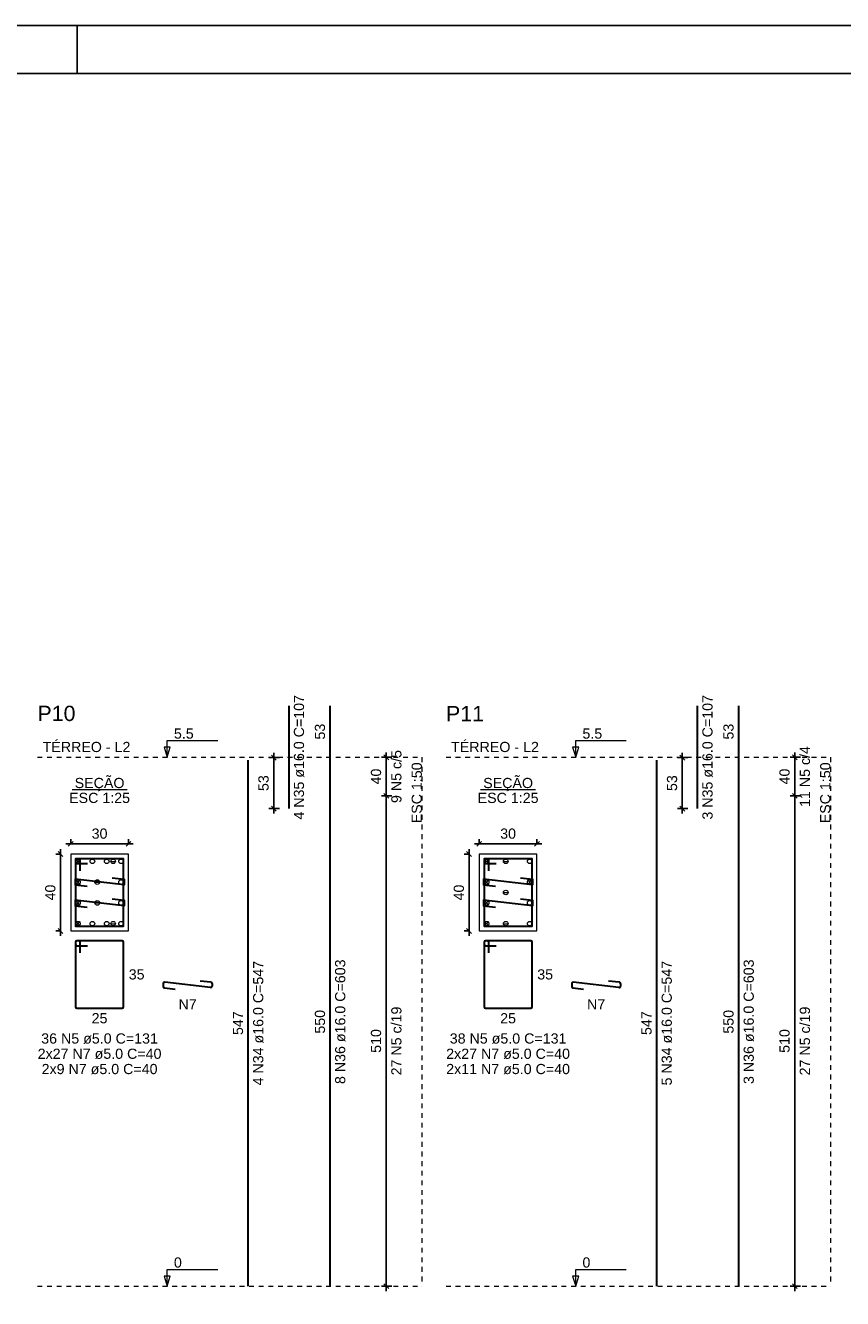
# Model space of a CAD drawing. Header units: millimetres. Extents: x 10 to 1250, y -62 to 528.
# Tile 136 of 256: x 244 to 261, y 166 to 193. Entities that reach past the tile are written whole.
import ezdxf

# ---------------------------------------------------------------- set-up
doc = ezdxf.new("R2010")
doc.units = ezdxf.units.MM
doc.header["$LTSCALE"] = 0.05
doc.linetypes.add('DOT', pattern=[6.35, 0, -6.35])
for name, color, linetype, lineweight in [('Descrição da armadura', 7, 'Continuous', 5), ('DT-Barras na forma', 2, 'Continuous', 30), ('DT-Barras no corte', 5, 'Continuous', 5), ('DT-Barras rebatidas', 2, 'Continuous', 30), ('DT-Cotas', 9, 'Continuous', 5), ('DT-Forma', 5, 'Continuous', 5), ('DT-Pontilhado', 9, 'DOT', 5), ('DT-Textos', 7, 'Continuous', 5), ('DT-Título', 3, 'Continuous', 20), ('Textos armaduras', 7, 'Continuous', 5)]:
    doc.layers.add(name, color=color, linetype=linetype, lineweight=lineweight)
doc.layers.add('FOLHA_PADRÃO', color=7, linetype='Continuous')
doc.styles.add('Arial', font='arial.ttf')
doc.styles.get("Standard").update_dxf_attribs({"font": 'arial.ttf'})
doc.dimstyles.new('UM_25.000000', dxfattribs={"dimtxt": 0.18, "dimasz": 0.1, "dimexe": 0.1, "dimexo": 0.2, "dimgap": 0, "dimtad": 1, "dimtih": 1, "dimtoh": 1, "dimdec": 1, "dimlfac": 25, "dimzin": 0, "dimdsep": 46, "dimtxsty": 'Standard', "dimcen": 0.09, "dimdle": 0.1, "dimadec": 1, "dimazin": 2, "dimtfac": 1, "dimtdec": 4, "dimtofl": 0, "dimtmove": 0, "dimatfit": 3, "dimfxl": 1, "dimtolj": 1, "dimarcsym": 0})
doc.dimstyles.new('UM_50.000000', dxfattribs={"dimtxt": 0.18, "dimasz": 0.1, "dimexe": 0.1, "dimexo": 0.2, "dimgap": 0.1, "dimtad": 1, "dimdec": 1, "dimlfac": 50, "dimzin": 0, "dimdsep": 46, "dimtxsty": 'Standard', "dimblk": 'OBLIQUE', "dimcen": 0.09, "dimdle": 0.1, "dimadec": 1, "dimazin": 2, "dimtfac": 1, "dimtdec": 1, "dimtofl": 0, "dimtmove": 0, "dimatfit": 3, "dimldrblk": 'OBLIQUE', "dimfxl": 1, "dimtolj": 1, "dimarcsym": 1})

# ---------------------------------------------------------------- blocks, each defined once
blk = doc.blocks.new('A1EST. 1500')
at = {"layer": 'FOLHA_PADRÃO', "color": 1, "linetype": 'Continuous'}
for p, q in [((150.008, 59.4), (0, 59.4)), ((77.5, 59.4), (77.5, 58.4))]:
    blk.add_line(p, q, dxfattribs=at)
at = {"layer": 'FOLHA_PADRÃO', "color": 6, "linetype": 'Continuous'}
blk.add_lwpolyline([(149, 58.4), (149, 1), (1, 1), (1, 58.4), (149, 58.4)], dxfattribs=at)
blk = doc.blocks.new('_Oblique')
at = {"color": 0, "linetype": 'ByBlock', "lineweight": -2}
blk.add_line((-0.5, -0.5), (0.5, 0.5), dxfattribs=at)
blk = doc.blocks.new('*D1563')
at = {"layer": 'Defpoints', "color": 0, "transparency": 16777216}
for p in [(244.584, 175.352), (244.373, 173.752), (244.584, 173.752)]:
    blk.add_point(p, dxfattribs=at)
at = {"layer": 'DT-Cotas', "color": 0, "lineweight": -2, "transparency": 16777216}
for p, q in [((244.384, 175.352), (244.273, 175.352)), ((244.373, 175.452), (244.373, 173.652)), ((244.384, 173.752), (244.273, 173.752))]:
    blk.add_line(p, q, dxfattribs=at)
at = {"layer": 'DT-Cotas', "color": 0, "lineweight": -2, "transparency": 16777216, "xscale": 0.1, "yscale": 0.1, "zscale": 0.1}
for p, rotation in [((244.373, 175.352), 90), ((244.373, 173.752), 270)]:
    blk.add_blockref('_Oblique', p, dxfattribs=dict(at, rotation=rotation))
at = {"layer": 'DT-Cotas', "transparency": 16777216, "insert": (244.161, 174.552), "char_height": 0.2118, "attachment_point": 5, "rotation": 90, "style": 'Arial'}
blk.add_mtext('\\A1;40', dxfattribs=at)
blk = doc.blocks.new('*D1564')
at = {"layer": 'Defpoints', "color": 0, "transparency": 16777216}
for p in [(245.784, 175.564), (244.584, 175.352), (245.784, 175.352)]:
    blk.add_point(p, dxfattribs=at)
at = {"layer": 'DT-Cotas', "color": 0, "lineweight": -2, "transparency": 16777216}
for p, q in [((244.484, 175.564), (245.884, 175.564)), ((244.584, 175.552), (244.584, 175.664)), ((245.784, 175.552), (245.784, 175.664))]:
    blk.add_line(p, q, dxfattribs=at)
at = {"layer": 'DT-Cotas', "color": 0, "lineweight": -2, "transparency": 16777216, "xscale": 0.1, "yscale": 0.1, "zscale": 0.1, "rotation": 180}
blk.add_blockref('_Oblique', (244.584, 175.564), dxfattribs=at)
at = {"layer": 'DT-Cotas', "color": 0, "lineweight": -2, "transparency": 16777216, "xscale": 0.1, "yscale": 0.1, "zscale": 0.1}
blk.add_blockref('_Oblique', (245.784, 175.564), dxfattribs=at)
at = {"layer": 'DT-Cotas', "transparency": 16777216, "insert": (245.184, 175.776), "char_height": 0.2118, "attachment_point": 5, "rotation": 0.0057, "style": 'Arial'}
blk.add_mtext('\\A1;30', dxfattribs=at)
blk = doc.blocks.new('*D1565')
at = {"layer": 'Defpoints', "color": 0, "transparency": 16777216}
for p in [(248.805, 177.357), (249.122, 177.357), (249.122, 176.297)]:
    blk.add_point(p, dxfattribs=at)
at = {"layer": 'DT-Cotas', "color": 0, "lineweight": -2, "transparency": 16777216}
for p, q in [((248.805, 176.197), (248.805, 177.457)), ((248.922, 177.357), (248.705, 177.357)), ((248.922, 176.297), (248.705, 176.297))]:
    blk.add_line(p, q, dxfattribs=at)
at = {"layer": 'DT-Cotas', "color": 0, "lineweight": -2, "transparency": 16777216, "xscale": 0.1, "yscale": 0.1, "zscale": 0.1}
for p, rotation in [((248.805, 177.357), 90), ((248.805, 176.297), 270)]:
    blk.add_blockref('_Oblique', p, dxfattribs=dict(at, rotation=rotation))
at = {"layer": 'DT-Cotas', "transparency": 16777216, "insert": (248.593, 176.827), "char_height": 0.2118, "attachment_point": 5, "rotation": 90, "style": 'Arial'}
blk.add_mtext('\\A1;53', dxfattribs=at)
blk = doc.blocks.new('*D1566')
at = {"layer": 'Defpoints', "color": 0, "transparency": 16777216}
for p in [(251.145, 176.564), (251.462, 176.564), (251.462, 166.364)]:
    blk.add_point(p, dxfattribs=at)
at = {"layer": 'DT-Cotas', "color": 0, "lineweight": -2, "transparency": 16777216}
for p, q in [((251.145, 166.264), (251.145, 176.664)), ((251.262, 176.564), (251.045, 176.564)), ((251.262, 166.364), (251.045, 166.364))]:
    blk.add_line(p, q, dxfattribs=at)
at = {"layer": 'DT-Cotas', "color": 0, "lineweight": -2, "transparency": 16777216, "xscale": 0.1, "yscale": 0.1, "zscale": 0.1}
for p, rotation in [((251.145, 176.564), 90), ((251.145, 166.364), 270)]:
    blk.add_blockref('_Oblique', p, dxfattribs=dict(at, rotation=rotation))
blk = doc.blocks.new('*D1567')
at = {"layer": 'Defpoints', "color": 0, "transparency": 16777216}
for p in [(251.145, 177.364), (251.462, 177.364), (251.462, 176.564)]:
    blk.add_point(p, dxfattribs=at)
at = {"layer": 'DT-Cotas', "color": 0, "lineweight": -2, "transparency": 16777216}
for p, q in [((251.145, 176.464), (251.145, 177.464)), ((251.262, 177.364), (251.045, 177.364)), ((251.262, 176.564), (251.045, 176.564))]:
    blk.add_line(p, q, dxfattribs=at)
at = {"layer": 'DT-Cotas', "color": 0, "lineweight": -2, "transparency": 16777216, "xscale": 0.1, "yscale": 0.1, "zscale": 0.1}
for p, rotation in [((251.145, 177.364), 90), ((251.145, 176.564), 270)]:
    blk.add_blockref('_Oblique', p, dxfattribs=dict(at, rotation=rotation))
blk = doc.blocks.new('*D1568')
at = {"layer": 'Defpoints', "color": 0, "transparency": 16777216}
for p in [(251.145, 176.564), (251.462, 176.564), (251.462, 166.364)]:
    blk.add_point(p, dxfattribs=at)
at = {"layer": 'DT-Cotas', "color": 0, "lineweight": -2, "transparency": 16777216}
for p, q in [((251.145, 166.264), (251.145, 176.664)), ((251.262, 176.564), (251.045, 176.564)), ((251.262, 166.364), (251.045, 166.364))]:
    blk.add_line(p, q, dxfattribs=at)
at = {"layer": 'DT-Cotas', "color": 0, "lineweight": -2, "transparency": 16777216, "xscale": 0.1, "yscale": 0.1, "zscale": 0.1}
for p, rotation in [((251.145, 176.564), 90), ((251.145, 166.364), 270)]:
    blk.add_blockref('_Oblique', p, dxfattribs=dict(at, rotation=rotation))
blk = doc.blocks.new('*D1569')
at = {"layer": 'Defpoints', "color": 0, "transparency": 16777216}
for p in [(251.145, 177.364), (251.462, 177.364), (251.462, 176.564)]:
    blk.add_point(p, dxfattribs=at)
at = {"layer": 'DT-Cotas', "color": 0, "lineweight": -2, "transparency": 16777216}
for p, q in [((251.145, 176.464), (251.145, 177.464)), ((251.262, 177.364), (251.045, 177.364)), ((251.262, 176.564), (251.045, 176.564))]:
    blk.add_line(p, q, dxfattribs=at)
at = {"layer": 'DT-Cotas', "color": 0, "lineweight": -2, "transparency": 16777216, "xscale": 0.1, "yscale": 0.1, "zscale": 0.1}
for p, rotation in [((251.145, 177.364), 90), ((251.145, 176.564), 270)]:
    blk.add_blockref('_Oblique', p, dxfattribs=dict(at, rotation=rotation))
blk = doc.blocks.new('*D1570')
at = {"layer": 'Defpoints', "color": 0, "transparency": 16777216}
for p in [(253.076, 175.352), (252.864, 173.752), (253.076, 173.752)]:
    blk.add_point(p, dxfattribs=at)
at = {"layer": 'DT-Cotas', "color": 0, "lineweight": -2, "transparency": 16777216}
for p, q in [((252.876, 175.352), (252.764, 175.352)), ((252.864, 175.452), (252.864, 173.652)), ((252.876, 173.752), (252.764, 173.752))]:
    blk.add_line(p, q, dxfattribs=at)
at = {"layer": 'DT-Cotas', "color": 0, "lineweight": -2, "transparency": 16777216, "xscale": 0.1, "yscale": 0.1, "zscale": 0.1}
for p, rotation in [((252.864, 175.352), 90), ((252.864, 173.752), 270)]:
    blk.add_blockref('_Oblique', p, dxfattribs=dict(at, rotation=rotation))
at = {"layer": 'DT-Cotas', "transparency": 16777216, "insert": (252.653, 174.552), "char_height": 0.2118, "attachment_point": 5, "rotation": 90, "style": 'Arial'}
blk.add_mtext('\\A1;40', dxfattribs=at)
blk = doc.blocks.new('*D1571')
at = {"layer": 'Defpoints', "color": 0, "transparency": 16777216}
for p in [(254.276, 175.564), (253.076, 175.352), (254.276, 175.352)]:
    blk.add_point(p, dxfattribs=at)
at = {"layer": 'DT-Cotas', "color": 0, "lineweight": -2, "transparency": 16777216}
for p, q in [((252.976, 175.564), (254.376, 175.564)), ((253.076, 175.552), (253.076, 175.664)), ((254.276, 175.552), (254.276, 175.664))]:
    blk.add_line(p, q, dxfattribs=at)
at = {"layer": 'DT-Cotas', "color": 0, "lineweight": -2, "transparency": 16777216, "xscale": 0.1, "yscale": 0.1, "zscale": 0.1, "rotation": 180}
blk.add_blockref('_Oblique', (253.076, 175.564), dxfattribs=at)
at = {"layer": 'DT-Cotas', "color": 0, "lineweight": -2, "transparency": 16777216, "xscale": 0.1, "yscale": 0.1, "zscale": 0.1}
blk.add_blockref('_Oblique', (254.276, 175.564), dxfattribs=at)
at = {"layer": 'DT-Cotas', "transparency": 16777216, "insert": (253.676, 175.776), "char_height": 0.2118, "attachment_point": 5, "rotation": 0.0057, "style": 'Arial'}
blk.add_mtext('\\A1;30', dxfattribs=at)
blk = doc.blocks.new('*D1572')
at = {"layer": 'Defpoints', "color": 0, "transparency": 16777216}
for p in [(257.297, 177.357), (257.614, 177.357), (257.614, 176.297)]:
    blk.add_point(p, dxfattribs=at)
at = {"layer": 'DT-Cotas', "color": 0, "lineweight": -2, "transparency": 16777216}
for p, q in [((257.297, 176.197), (257.297, 177.457)), ((257.414, 177.357), (257.197, 177.357)), ((257.414, 176.297), (257.197, 176.297))]:
    blk.add_line(p, q, dxfattribs=at)
at = {"layer": 'DT-Cotas', "color": 0, "lineweight": -2, "transparency": 16777216, "xscale": 0.1, "yscale": 0.1, "zscale": 0.1}
for p, rotation in [((257.297, 177.357), 90), ((257.297, 176.297), 270)]:
    blk.add_blockref('_Oblique', p, dxfattribs=dict(at, rotation=rotation))
at = {"layer": 'DT-Cotas', "transparency": 16777216, "insert": (257.085, 176.827), "char_height": 0.2118, "attachment_point": 5, "rotation": 90, "style": 'Arial'}
blk.add_mtext('\\A1;53', dxfattribs=at)
blk = doc.blocks.new('*D1573')
at = {"layer": 'Defpoints', "color": 0, "transparency": 16777216}
for p in [(259.636, 176.564), (259.954, 176.564), (259.954, 166.364)]:
    blk.add_point(p, dxfattribs=at)
at = {"layer": 'DT-Cotas', "color": 0, "lineweight": -2, "transparency": 16777216}
for p, q in [((259.636, 166.264), (259.636, 176.664)), ((259.754, 176.564), (259.536, 176.564)), ((259.754, 166.364), (259.536, 166.364))]:
    blk.add_line(p, q, dxfattribs=at)
at = {"layer": 'DT-Cotas', "color": 0, "lineweight": -2, "transparency": 16777216, "xscale": 0.1, "yscale": 0.1, "zscale": 0.1}
for p, rotation in [((259.636, 176.564), 90), ((259.636, 166.364), 270)]:
    blk.add_blockref('_Oblique', p, dxfattribs=dict(at, rotation=rotation))
blk = doc.blocks.new('*D1574')
at = {"layer": 'Defpoints', "color": 0, "transparency": 16777216}
for p in [(259.636, 177.364), (259.954, 177.364), (259.954, 176.564)]:
    blk.add_point(p, dxfattribs=at)
at = {"layer": 'DT-Cotas', "color": 0, "lineweight": -2, "transparency": 16777216}
for p, q in [((259.636, 176.464), (259.636, 177.464)), ((259.754, 177.364), (259.536, 177.364)), ((259.754, 176.564), (259.536, 176.564))]:
    blk.add_line(p, q, dxfattribs=at)
at = {"layer": 'DT-Cotas', "color": 0, "lineweight": -2, "transparency": 16777216, "xscale": 0.1, "yscale": 0.1, "zscale": 0.1}
for p, rotation in [((259.636, 177.364), 90), ((259.636, 176.564), 270)]:
    blk.add_blockref('_Oblique', p, dxfattribs=dict(at, rotation=rotation))
blk = doc.blocks.new('*D1575')
at = {"layer": 'Defpoints', "color": 0, "transparency": 16777216}
for p in [(259.636, 176.564), (259.954, 176.564), (259.954, 166.364)]:
    blk.add_point(p, dxfattribs=at)
at = {"layer": 'DT-Cotas', "color": 0, "lineweight": -2, "transparency": 16777216}
for p, q in [((259.636, 166.264), (259.636, 176.664)), ((259.754, 176.564), (259.536, 176.564)), ((259.754, 166.364), (259.536, 166.364))]:
    blk.add_line(p, q, dxfattribs=at)
at = {"layer": 'DT-Cotas', "color": 0, "lineweight": -2, "transparency": 16777216, "xscale": 0.1, "yscale": 0.1, "zscale": 0.1}
for p, rotation in [((259.636, 176.564), 90), ((259.636, 166.364), 270)]:
    blk.add_blockref('_Oblique', p, dxfattribs=dict(at, rotation=rotation))
blk = doc.blocks.new('*D1576')
at = {"layer": 'Defpoints', "color": 0, "transparency": 16777216}
for p in [(259.636, 177.364), (259.954, 177.364), (259.954, 176.564)]:
    blk.add_point(p, dxfattribs=at)
at = {"layer": 'DT-Cotas', "color": 0, "lineweight": -2, "transparency": 16777216}
for p, q in [((259.636, 176.464), (259.636, 177.464)), ((259.754, 177.364), (259.536, 177.364)), ((259.754, 176.564), (259.536, 176.564))]:
    blk.add_line(p, q, dxfattribs=at)
at = {"layer": 'DT-Cotas', "color": 0, "lineweight": -2, "transparency": 16777216, "xscale": 0.1, "yscale": 0.1, "zscale": 0.1}
for p, rotation in [((259.636, 177.364), 90), ((259.636, 176.564), 270)]:
    blk.add_blockref('_Oblique', p, dxfattribs=dict(at, rotation=rotation))

msp = doc.modelspace()

# ---------------------------------------------------------------- linework, layer by layer
at = {"layer": 'DT-Barras na forma'}
for points in [[(244.7843, 175.0023), (244.7843, 175.2523), (244.6843, 175.2523), (244.6843, 173.8523), (245.6843, 173.8523), (245.6843, 175.2523), (244.6843, 175.2523), (244.6843, 175.1523), (244.9343, 175.1523)], [(253.2762, 175.0023), (253.2762, 175.2523), (253.1762, 175.2523), (253.1762, 173.8523), (254.1762, 173.8523), (254.1762, 175.2523), (253.1762, 175.2523), (253.1762, 175.1523), (253.4262, 175.1523)], [(245.444, 174.8553), (245.6923, 174.8267), (245.6923, 174.7099), (244.6763, 174.8267), (244.6763, 174.7099), (244.9247, 174.6814)], [(253.9358, 174.8553), (254.1842, 174.8267), (254.1842, 174.7099), (253.1682, 174.8267), (253.1682, 174.7099), (253.4166, 174.6814)], [(245.444, 174.4233), (245.6923, 174.3947), (245.6923, 174.2779), (244.6763, 174.3947), (244.6763, 174.2779), (244.9247, 174.2494)], [(253.9358, 174.4233), (254.1842, 174.3947), (254.1842, 174.2779), (253.1682, 174.3947), (253.1682, 174.2779), (253.4166, 174.2494)]]:
    msp.add_lwpolyline(points, dxfattribs=at)
at = {"layer": 'DT-Barras no corte'}
for p, q in [((244.6883, 175.1523), (244.7843, 175.2483)), ((244.6883, 175.2483), (244.7843, 175.1523)), ((245.4094, 175.2003), (245.5246, 175.2003)), ((253.1802, 175.1523), (253.2762, 175.2483)), ((253.1802, 175.2483), (253.2762, 175.1523)), ((253.5706, 175.2003), (253.6858, 175.2003)), ((244.6883, 174.7203), (244.7843, 174.8163)), ((244.6883, 174.8163), (244.7843, 174.7203)), ((245.0787, 174.7683), (245.1939, 174.7683)), ((253.1802, 174.7203), (253.2762, 174.8163)), ((253.1802, 174.8163), (253.2762, 174.7203)), ((254.0762, 174.7203), (254.1722, 174.8163)), ((254.0762, 174.8163), (254.1722, 174.7203)), ((253.5706, 174.5523), (253.6858, 174.5523)), ((244.6883, 174.2883), (244.7843, 174.3843)), ((244.6883, 174.3843), (244.7843, 174.2883)), ((245.0787, 174.3363), (245.1939, 174.3363)), ((253.1802, 174.2883), (253.2762, 174.3843)), ((253.1802, 174.3843), (253.2762, 174.2883)), ((244.6883, 173.8563), (244.7843, 173.9523)), ((244.6883, 173.9523), (244.7843, 173.8563)), ((253.1802, 173.8563), (253.2762, 173.9523)), ((253.1802, 173.9523), (253.2762, 173.8563)), ((245.4094, 173.9043), (245.5246, 173.9043)), ((253.5706, 173.9043), (253.6858, 173.9043))]:
    msp.add_line(p, q, dxfattribs=at)
for centre in [(244.7363, 175.2003), (245.035, 175.2003), (245.3337, 175.2003), (245.467, 175.2003), (245.6323, 175.2003), (253.2282, 175.2003), (253.6282, 175.2003), (254.1242, 175.2003), (244.7363, 174.7683), (245.1363, 174.7683), (245.6323, 174.7683), (253.2282, 174.7683), (254.1242, 174.7683), (253.6282, 174.5523), (244.7363, 174.3363), (245.1363, 174.3363), (245.6323, 174.3363), (253.2282, 174.3363), (254.1242, 174.3363), (244.7363, 173.9043), (245.035, 173.9043), (245.3337, 173.9043), (245.467, 173.9043), (245.6323, 173.9043), (253.2282, 173.9043), (253.6282, 173.9043), (254.1242, 173.9043)]:
    msp.add_circle(centre, 0.048, dxfattribs=at)
at = {"layer": 'DT-Barras rebatidas'}
for p, q in [((249.1225, 176.297), (249.1225, 178.4319)), ((249.9797, 177.3644), (249.9797, 178.4319)), ((257.6143, 176.297), (257.6143, 178.4319)), ((258.4715, 177.3644), (258.4715, 178.4319)), ((248.2753, 166.3644), (248.2753, 177.3064)), ((249.9797, 166.3644), (249.9797, 177.3644)), ((256.7671, 166.3644), (256.7671, 177.3064)), ((258.4715, 166.3644), (258.4715, 177.3644)), ((244.6843, 173.5164), (244.6843, 172.1764)), ((244.6843, 173.5164), (244.6843, 173.4764)), ((244.7543, 173.5464), (244.7143, 173.5464)), ((245.6543, 173.5464), (244.7143, 173.5464)), ((244.7143, 173.4464), (244.9343, 173.4464)), ((244.7843, 173.2964), (244.7843, 173.5164)), ((245.6843, 172.1764), (245.6843, 173.5164)), ((253.1762, 173.5164), (253.1762, 172.1764)), ((253.1762, 173.5164), (253.1762, 173.4764)), ((253.2462, 173.5464), (253.2062, 173.5464)), ((254.1462, 173.5464), (253.2062, 173.5464)), ((253.2062, 173.4464), (253.4262, 173.4464)), ((253.2762, 173.2964), (253.2762, 173.5164)), ((254.1762, 172.1764), (254.1762, 173.5164)), ((246.5064, 172.6552), (246.5064, 172.5988)), ((247.489, 172.5759), (246.5398, 172.685)), ((247.274, 172.7174), (247.4958, 172.6919)), ((247.5224, 172.6621), (247.5224, 172.6057)), ((254.9983, 172.6552), (254.9983, 172.5988)), ((255.9808, 172.5759), (255.0317, 172.685)), ((255.7659, 172.7174), (255.9877, 172.6919)), ((256.0143, 172.6621), (256.0143, 172.6057)), ((246.533, 172.569), (246.7548, 172.5435)), ((255.0248, 172.569), (255.2466, 172.5435)), ((244.7143, 172.1464), (245.6543, 172.1464)), ((253.2062, 172.1464), (254.1462, 172.1464))]:
    msp.add_line(p, q, dxfattribs=at)
for centre, start, end in [((244.7143, 173.5164), 90, 180), ((244.7143, 173.5164), 90, 180), ((244.7143, 173.4764), 180, 270), ((244.7543, 173.5164), 0, 90), ((245.6543, 173.5164), 0, 90), ((253.2062, 173.5164), 90, 180), ((253.2062, 173.5164), 90, 180), ((253.2062, 173.4764), 180, 270), ((253.2462, 173.5164), 0, 90), ((254.1462, 173.5164), 0, 90), ((246.5364, 172.6552), 83.44203, 180), ((247.4924, 172.6621), 0, 83.44203), ((255.0283, 172.6552), 83.44203, 180), ((255.9843, 172.6621), 0, 83.44203), ((246.5364, 172.5988), 180, 263.44203), ((247.4924, 172.6057), 263.44203, 0), ((255.0283, 172.5988), 180, 263.44203), ((255.9843, 172.6057), 263.44203, 0), ((244.7143, 172.1764), 180, 270), ((245.6543, 172.1764), 270, 0), ((253.2062, 172.1764), 180, 270), ((254.1462, 172.1764), 270, 0)]:
    msp.add_arc(centre, 0.03, start, end, dxfattribs=at)
at = {"layer": 'DT-Forma'}
for points in [[(244.5843, 173.7523), (245.7843, 173.7523), (245.7843, 175.3523), (244.5843, 175.3523), (244.5843, 173.7523)], [(253.0762, 173.7523), (254.2762, 173.7523), (254.2762, 175.3523), (253.0762, 175.3523), (253.0762, 173.7523)]]:
    msp.add_lwpolyline(points, close=True, dxfattribs=at)
at = {"layer": 'DT-Pontilhado', "ltscale": 0.2}
for p, q in [((243.894, 177.3644), (251.8859, 177.3644)), ((251.8859, 177.3644), (251.8859, 166.3644)), ((252.3859, 177.3644), (260.3777, 177.3644)), ((260.3777, 177.3644), (260.3777, 166.3644)), ((243.894, 166.3644), (251.8859, 166.3644)), ((252.3859, 166.3644), (260.3777, 166.3644))]:
    msp.add_line(p, q, dxfattribs=at)
at = {"layer": 'DT-Textos'}
for p, q in [((244.6121, 176.6973), (245.7565, 176.6973)), ((253.104, 176.6973), (254.2484, 176.6973))]:
    msp.add_line(p, q, dxfattribs=at)
for points in [[(246.5899, 177.3644), (246.6534, 177.5762), (246.5263, 177.5762), (246.5899, 177.3644), (246.5899, 177.7144), (247.6399, 177.7144)], [(255.0817, 177.3644), (255.1453, 177.5762), (255.0182, 177.5762), (255.0817, 177.3644), (255.0817, 177.7144), (256.1317, 177.7144)], [(246.5899, 166.3644), (246.6534, 166.5762), (246.5263, 166.5762), (246.5899, 166.3644), (246.5899, 166.7144), (247.6399, 166.7144)], [(255.0817, 166.3644), (255.1453, 166.5762), (255.0182, 166.5762), (255.0817, 166.3644), (255.0817, 166.7144), (256.1317, 166.7144)]]:
    msp.add_lwpolyline(points, dxfattribs=at)

# ---------------------------------------------------------------- block references
msp.add_blockref('A1EST. 1500', (167.22, 133.1843))

# ---------------------------------------------------------------- texts
at = {"layer": 'Descrição da armadura', "linetype": 'Continuous', "char_height": 0.2118, "attachment_point": 8, "rotation": 90, "line_spacing_factor": 0.798, "style": 'Arial'}
for s, insert, width in [('4 N35 ø16.0 C=107', (249.4402, 177.3644), 5.194653), ('3 N35 ø16.0 C=107', (257.932, 177.3644), 5.194653), ('9 N5 c/5', (251.4623, 176.9644), 2.209437), ('11 N5 c/4', (259.9541, 176.9644), 2.539389), ('4 N34 ø16.0 C=547', (248.593, 171.8354), 5.194653), ('8 N36 ø16.0 C=603', (250.2974, 171.8644), 5.194653), ('5 N34 ø16.0 C=547', (257.0848, 171.8354), 5.194653), ('3 N36 ø16.0 C=603', (258.7892, 171.8644), 5.194653), ('27 N5 c/19', (251.4623, 171.4644), 2.869342), ('27 N5 c/19', (259.9541, 171.4644), 2.869342)]:
    msp.add_mtext(s, dxfattribs=dict(at, insert=insert, width=width))
at = {"layer": 'Descrição da armadura', "linetype": 'Continuous', "char_height": 0.2118, "attachment_point": 8, "line_spacing_factor": 0.798, "style": 'Arial'}
for s, insert, width in [('N7', (247.0144, 172.1199), 0.758398), ('N7', (255.5063, 172.1199), 0.758398), ('36 N5 ø5.0 C=131', (245.1843, 171.4051), 4.8647), ('38 N5 ø5.0 C=131', (253.6762, 171.4051), 4.8647), ('2x27 N7 ø5.0 C=40', (245.1843, 171.0874), 5.097485), ('2x27 N7 ø5.0 C=40', (253.6762, 171.0874), 5.097485), ('2x9 N7 ø5.0 C=40', (245.1843, 170.7697), 4.771614), ('2x11 N7 ø5.0 C=40', (253.6762, 170.7697), 5.097485)]:
    msp.add_mtext(s, dxfattribs=dict(at, insert=insert, width=width))
at = {"layer": 'DT-Cotas', "linetype": 'Continuous', "char_height": 0.2118, "attachment_point": 8, "rotation": 90, "line_spacing_factor": 0.798, "style": 'Arial'}
for s, insert, width in [('40', (251.0387, 176.9644), 0.659905), ('40', (259.5305, 176.9644), 0.659905), ('510', (251.0387, 171.4644), 0.989858), ('510', (259.5305, 171.4644), 0.989858)]:
    msp.add_mtext(s, dxfattribs=dict(at, insert=insert, width=width))
at = {"layer": 'DT-Textos', "char_height": 0.2118, "attachment_point": 7, "line_spacing_factor": 0.798, "style": 'Arial'}
for s, insert, width in [('5.5', (246.7299, 177.7494), 0.814533), ('5.5', (255.2217, 177.7494), 0.814533), ('0', (246.7299, 166.7494), 0.325871), ('0', (255.2217, 166.7494), 0.325871)]:
    msp.add_mtext(s, dxfattribs=dict(at, insert=insert, width=width))
at = {"layer": 'DT-Textos', "linetype": 'Continuous', "char_height": 0.2118, "line_spacing_factor": 0.798, "style": 'Arial'}
for s, insert, width, attachment_point in [('TÉRREO - L2', (243.9999, 177.4703), 3.614044, 7), ('TÉRREO - L2', (252.4918, 177.4703), 3.614044, 7), ('SEÇÃO', (245.1845, 176.6588), 2.051353, 8), ('SEÇÃO', (253.6765, 176.6588), 2.051353, 8), ('ESC 1:25', (245.1843, 176.4113), 2.507973, 8), ('ESC 1:25', (253.6762, 176.4113), 2.507973, 8)]:
    msp.add_mtext(s, dxfattribs=dict(at, insert=insert, width=width, attachment_point=attachment_point))
at = {"layer": 'DT-Textos', "linetype": 'Continuous', "char_height": 0.2118, "width": 2.507973, "attachment_point": 9, "rotation": 90, "line_spacing_factor": 0.798, "style": 'Arial'}
for insert in [(251.8859, 177.2585), (260.3777, 177.2585)]:
    msp.add_mtext('ESC 1:50', dxfattribs=dict(at, insert=insert))
at = {"layer": 'DT-Título', "linetype": 'Continuous', "char_height": 0.3177, "width": 1.737595, "attachment_point": 7, "line_spacing_factor": 0.798, "style": 'Arial'}
for s, insert in [('P10', (243.894, 178.1142)), ('P11', (252.3859, 178.1142))]:
    msp.add_mtext(s, dxfattribs=dict(at, insert=insert))
at = {"layer": 'Textos armaduras', "linetype": 'Continuous', "char_height": 0.2118, "attachment_point": 7, "rotation": 90, "line_spacing_factor": 0.798, "style": 'Arial'}
for s, insert, width in [('53', (249.8738, 177.7332), 0.659905), ('53', (258.3656, 177.7332), 0.659905), ('547', (248.1694, 171.588), 0.989858), ('550', (249.8738, 171.617), 0.989858), ('547', (256.6612, 171.588), 0.989858), ('550', (258.3656, 171.617), 0.989858)]:
    msp.add_mtext(s, dxfattribs=dict(at, insert=insert, width=width))
at = {"layer": 'Textos armaduras', "linetype": 'Continuous', "char_height": 0.2118, "width": 0.659905, "attachment_point": 7, "line_spacing_factor": 0.798, "style": 'Arial'}
for s, insert in [('35', (245.7902, 172.7405)), ('35', (254.2821, 172.7405)), ('25', (245.0194, 171.8287)), ('25', (253.5112, 171.8287))]:
    msp.add_mtext(s, dxfattribs=dict(at, insert=insert))

# ---------------------------------------------------------------- dimensions: what is measured, and where the dimension line sits
at = {"layer": 'DT-Cotas'}
for base, p1, p2, dimstyle, override, picture, middle in [((248.8048, 177.357), (249.1225, 176.297), (249.1225, 177.357), 'UM_50.000000', {"dimtxt": 0.2118, "dimasz": 0.1, "dimexe": 0.1, "dimexo": 0.2, "dimtad": 1, "dimtih": 0, "dimtoh": 0, "dimdec": 1, "dimlfac": 50, "dimzin": 8, "dimtxsty": 'Arial', "dimblk": 'Oblique', "dimblk1": 'Oblique', "dimblk2": 'Oblique', "dimsah": 1, "dimdle": 0.1, "dimse1": 0, "dimse2": 0, "dimclrt": 256, "dimadec": 1, "dimazin": 3, "dimtmove": 2, "dimldrblk": 'Oblique'}, '*D1565', (248.593, 176.827)), ((257.2966, 177.357), (257.6143, 176.297), (257.6143, 177.357), 'UM_50.000000', {"dimtxt": 0.2118, "dimasz": 0.1, "dimexe": 0.1, "dimexo": 0.2, "dimtad": 1, "dimtih": 0, "dimtoh": 0, "dimdec": 1, "dimlfac": 50, "dimzin": 8, "dimtxsty": 'Arial', "dimblk": 'Oblique', "dimblk1": 'Oblique', "dimblk2": 'Oblique', "dimsah": 1, "dimdle": 0.1, "dimse1": 0, "dimse2": 0, "dimclrt": 256, "dimadec": 1, "dimazin": 3, "dimtmove": 2, "dimldrblk": 'Oblique'}, '*D1572', (257.0848, 176.827)), ((244.3725, 173.7523), (244.5843, 175.3523), (244.5843, 173.7523), 'UM_25.000000', {"dimtxt": 0.2118, "dimasz": 0.1, "dimexe": 0.1, "dimexo": 0.2, "dimtad": 1, "dimtih": 0, "dimtoh": 0, "dimdec": 1, "dimlfac": 25, "dimzin": 8, "dimtxsty": 'Arial', "dimblk": 'Oblique', "dimblk1": 'Oblique', "dimblk2": 'Oblique', "dimsah": 1, "dimdle": 0.1, "dimse1": 0, "dimse2": 0, "dimclrt": 256, "dimadec": 1, "dimazin": 3, "dimtmove": 2, "dimldrblk": 'Oblique'}, '*D1563', (244.1607, 174.5523)), ((252.8644, 173.7523), (253.0762, 175.3523), (253.0762, 173.7523), 'UM_25.000000', {"dimtxt": 0.2118, "dimasz": 0.1, "dimexe": 0.1, "dimexo": 0.2, "dimtad": 1, "dimtih": 0, "dimtoh": 0, "dimdec": 1, "dimlfac": 25, "dimzin": 8, "dimtxsty": 'Arial', "dimblk": 'Oblique', "dimblk1": 'Oblique', "dimblk2": 'Oblique', "dimsah": 1, "dimdle": 0.1, "dimse1": 0, "dimse2": 0, "dimclrt": 256, "dimadec": 1, "dimazin": 3, "dimtmove": 2, "dimldrblk": 'Oblique'}, '*D1570', (252.6526, 174.5523))]:
    dim = msp.add_linear_dim(base=base, p1=p1, p2=p2, angle=90, dimstyle=dimstyle, override=override, dxfattribs=at)
    dim.commit()
    dim.dimension.update_dxf_attribs({"geometry": picture, "text_midpoint": middle, "dimtype": 160, "text_rotation": 90})
for base, p1, p2, picture, middle in [((251.1446, 177.3644), (251.4623, 176.5644), (251.4623, 177.3644), '*D1567', (250.9328, 176.9644)), ((251.1446, 177.3644), (251.4623, 176.5644), (251.4623, 177.3644), '*D1569', (250.9328, 176.9644)), ((259.6364, 177.3644), (259.9541, 176.5644), (259.9541, 177.3644), '*D1574', (259.4246, 176.9644)), ((259.6364, 177.3644), (259.9541, 176.5644), (259.9541, 177.3644), '*D1576', (259.4246, 176.9644)), ((251.1446, 176.5644), (251.4623, 166.3644), (251.4623, 176.5644), '*D1566', (250.9328, 171.4644)), ((251.1446, 176.5644), (251.4623, 166.3644), (251.4623, 176.5644), '*D1568', (250.9328, 171.4644)), ((259.6364, 176.5644), (259.9541, 166.3644), (259.9541, 176.5644), '*D1573', (259.4246, 171.4644)), ((259.6364, 176.5644), (259.9541, 166.3644), (259.9541, 176.5644), '*D1575', (259.4246, 171.4644))]:
    dim = msp.add_linear_dim(base=base, p1=p1, p2=p2, angle=90, text=' ', dimstyle='UM_50.000000', override={"dimtxt": 0.2118, "dimasz": 0.1, "dimexe": 0.1, "dimexo": 0.2, "dimtad": 1, "dimtih": 0, "dimtoh": 0, "dimdec": 1, "dimlfac": 50, "dimzin": 8, "dimtxsty": 'Arial', "dimblk": 'Oblique', "dimblk1": 'Oblique', "dimblk2": 'Oblique', "dimsah": 1, "dimdle": 0.1, "dimse1": 0, "dimse2": 0, "dimclrt": 256, "dimadec": 1, "dimazin": 3, "dimtmove": 2, "dimldrblk": 'Oblique'}, dxfattribs=at)
    dim.commit()
    dim.dimension.update_dxf_attribs({"geometry": picture, "text_midpoint": middle, "dimtype": 160, "text_rotation": 90})
for base, p1, p2, picture, middle in [((245.7843, 175.5641), (244.5843, 175.3523), (245.7843, 175.3523), '*D1564', (245.1843, 175.7759)), ((254.2762, 175.5641), (253.0762, 175.3523), (254.2762, 175.3523), '*D1571', (253.6762, 175.7759))]:
    dim = msp.add_linear_dim(base=base, p1=p1, p2=p2, dimstyle='UM_25.000000', override={"dimtxt": 0.2118, "dimasz": 0.1, "dimexe": 0.1, "dimexo": 0.2, "dimtad": 1, "dimtih": 0, "dimtoh": 0, "dimdec": 1, "dimlfac": 25, "dimzin": 8, "dimtxsty": 'Arial', "dimblk": 'Oblique', "dimblk1": 'Oblique', "dimblk2": 'Oblique', "dimsah": 1, "dimdle": 0.1, "dimse1": 0, "dimse2": 0, "dimclrt": 256, "dimadec": 1, "dimazin": 3, "dimtmove": 2, "dimldrblk": 'Oblique'}, dxfattribs=at)
    dim.commit()
    dim.dimension.update_dxf_attribs({"geometry": picture, "text_midpoint": middle, "dimtype": 160, "text_rotation": 0.00573})

doc.saveas('drawing.dxf')
